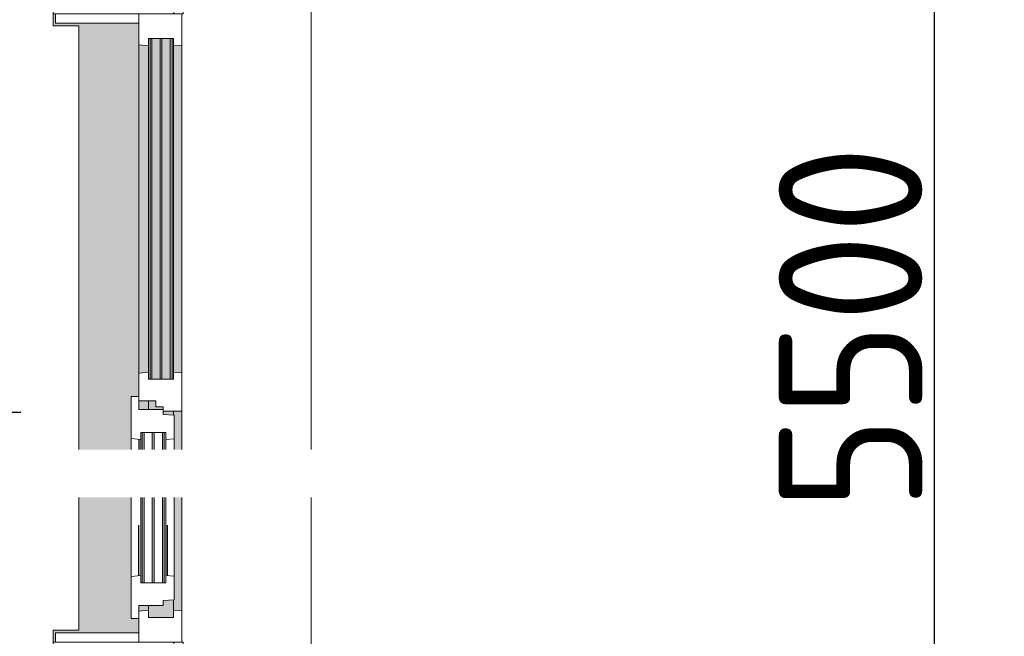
# Model space of a CAD drawing. Extents: x 2744 to 57639, y 3641 to 38820.
# Tile 162 of 179: x 54213 to 56270, y 26934 to 28222. Entities that reach past the tile are written whole.
import ezdxf

# ---------------------------------------------------------------- set-up
doc = ezdxf.new("R2010")
doc.units = 0
doc.header["$LTSCALE"] = 50
doc.header["$PDSIZE"] = -5
doc.linetypes.add('gestippeld', pattern=[6.35, 3.175, -3.175])
doc.layers.get('0').update_dxf_attribs({"linetype": 'CONTINUOUS'})
doc.layers.get('DEFPOINTS').update_dxf_attribs({"linetype": 'CONTINUOUS'})
doc.layers.add('A-GLAZ', color=8, linetype='CONTINUOUS', lineweight=25)
doc.layers.add('A-GLAZ-GLAS', color=8, linetype='CONTINUOUS', lineweight=25)
doc.layers.add('AS-M38--_F123--_Wandlengte', color=1, linetype='CONTINUOUS')
doc.styles.get("Standard").update_dxf_attribs({"font": 'isocp.shx'})
doc.dimstyles.new('CWall_F2_Wandlengte', dxfattribs={"dimscale": 50, "dimtxt": 2.5, "dimasz": 2, "dimexe": 1, "dimexo": 1, "dimgap": 0.5, "dimtad": 1, "dimdec": 0, "dimdsep": 46, "dimtxsty": 'Standard', "dimcen": 2.5, "dimclrt": 2, "dimadec": 0, "dimazin": 0, "dimtfac": 1, "dimtdec": 0, "dimtix": 1, "dimtmove": 2, "dimatfit": 0, "dimfxl": 0, "dimtolj": 1, "dimtzin": 0, "dimarcsym": 0})
pattern_1 = [(135, (27577.88, -54611.6), (-212.132, -212.132), [])]

# ---------------------------------------------------------------- blocks, each defined once
blk = doc.blocks.new('31_KA_Houten kozijn metselwerkgevel met draaiend deel verdieping - 31_KA_Houten kozijn metselwerkgevel met draaiend deel verdieping-V170-Plotview 4e Verdieping - schaal 1 op 100')
at = {"layer": 'A-GLAZ', "lineweight": 18}
h = blk.add_hatch(dxfattribs=at)
h.set_pattern_fill('FP_399', color=256, style=0, pattern_type=2)
h.set_pattern_definition(pattern_1)
h.paths.add_polyline_path([(-656.5, -56.9), (-664.2, -56.9), (-673.9, 210.1), (-706.5, 210.1), (-706.5, 180.1), (-688.5, 180.1), (-688.5, -76.9), (-656.5, -76.9)], flags=0)
h = blk.add_hatch(dxfattribs=at)
h.set_pattern_fill('FP_399', color=256, style=0, pattern_type=2)
h.set_pattern_definition(pattern_1)
h.paths.add_polyline_path([(656.5, -60), (591.1, -60), (589.5, -77), (604.5, -77), (604.5, -129.8), (589.5, -129.8), (591.8, -150), (656.5, -150)], flags=0)
h.paths.add_polyline_path([(-589.5, -77), (-591.1, -60), (-656.5, -60), (-656.5, -150), (-591.8, -150), (-589.5, -129.8), (-604.5, -129.8), (-604.5, -77)], flags=0)
at = {"layer": 'A-GLAZ'}
h = blk.add_hatch(color=256, dxfattribs=at)
h.paths.add_polyline_path([(591.1, -60), (354, -60), (354, -76), (589.6, -76)], flags=0)
h.paths.add_polyline_path([(254, -76), (254, -60), (174, -60), (174, -77), (233, -76)], flags=0)
h.paths.add_polyline_path([(93.6, -60), (-591.1, -60), (-589.5, -77), (92.1, -76)], flags=0)
h = blk.add_hatch(color=256, dxfattribs=at)
h.paths.add_polyline_path([(604.5, -129.8), (604.5, -77), (567.9, -77), (569.5, -99), (580, -99), (580, -129.8), (591.8, -129.8)], flags=0)
h.paths.add_polyline_path([(182.1, -77), (174, -77), (174, -99), (180.5, -99), (181.9, -80.3)], flags=0)
h.paths.add_polyline_path([(170, -114), (170, -99), (165, -99), (165, -114), (152.5, -114), (152.5, -129.8), (170, -129.8), (170, -122.3)], flags=0)
h.paths.add_polyline_path([(107, -101.3), (107, -84.3), (-604.5, -84.3), (-604.5, -101.3), (-418.6, -101.3)], flags=0)
h.paths.add_polyline_path([(107, -80.3), (107, -77), (-604.5, -77), (-604.5, -80.3), (93.6, -80.3)], flags=0)
h.paths.add_polyline_path([(107, -122.3), (107, -105.3), (-604.5, -105.3), (-604.5, -122.3), (90.3, -122.3)], flags=0)
h.paths.add_polyline_path([(107, -129.8), (107, -126.3), (-604.5, -126.3), (-604.5, -129.8), (94.3, -129.8)], flags=0)
h = blk.add_hatch(color=256, dxfattribs=at)
h.paths.add_polyline_path([(591.8, -150), (589.5, -129.8), (580, -129.8), (580, -150), (589.5, -150)], flags=0)
h.paths.add_polyline_path([(170, -145.8), (170, -129.8), (152.5, -129.8), (152.5, -150), (170, -150)], flags=0)
h.paths.add_polyline_path([(94.3, -150), (92, -129.8), (-589.5, -129.8), (-591.8, -150), (92, -150)], flags=0)
h = blk.add_hatch(color=256, dxfattribs=at)
h.paths.add_polyline_path([(656.5, -328.5), (655.8, -323.5), (636.5, -323.5), (636.5, -150), (607, -150), (607, -166), (354, -166), (354, -275), (631.5, -275), (631.5, -328.5), (655.8, -328.5)], flags=0)
h.paths.add_polyline_path([(254, -275), (254, -166), (143, -166), (143, -150), (-636.5, -150), (-636.5, -323.5), (-656.5, -323.5), (-656.5, -328.5), (-631.5, -328.5), (-631.5, -275), (-418.6, -275)], flags=0)
at = {"layer": 'A-GLAZ', "lineweight": 18}
for p, q in [((-706.5, 210.1), (-673.9, 210.1)), ((-706.5, 180.1), (-706.5, 210.1)), ((-673.9, 210.1), (-664.2, -56.9)), ((-673.9, 210.1), (254, 210.1)), ((354, 210.1), (673.9, 210.1)), ((673.9, 210.1), (664.2, -56.9)), ((706.5, 210.1), (673.9, 210.1)), ((706.5, 180.1), (706.5, 210.1)), ((-688.5, 180.1), (-706.5, 180.1)), ((-688.5, -76.9), (-688.5, 180.1)), ((688.5, -76.9), (688.5, 180.1)), ((688.5, 180.1), (706.5, 180.1)), ((-664.2, -56.9), (-656.5, -56.9)), ((-656.5, -56.9), (-656.5, -76.9)), ((-656.5, -150), (-656.5, -60)), ((-656.5, -60), (-591.1, -60)), ((-591.1, -60), (93.6, -60)), ((-591.1, -60), (-589.5, -77)), ((92, -77), (93.6, -60)), ((93.6, -60), (174, -60)), ((174, -60), (174, -99)), ((174, -60), (254, -60)), ((354, -60), (591.1, -60)), ((589.5, -77), (591.1, -60)), ((591.1, -60), (656.5, -60)), ((664.2, -56.9), (656.5, -56.9)), ((656.5, -56.9), (656.5, -76.9)), ((656.5, -60), (656.5, -150)), ((-656.5, -76.9), (-688.5, -76.9)), ((-688.5, -76.9), (-688.5, -94.9)), ((-604.5, -77), (-604.5, -80.3)), ((-589.5, -77), (-604.5, -77)), ((92, -77), (-589.5, -77)), ((107, -77), (92, -77)), ((107, -80.3), (107, -77)), ((182.1, -77), (174, -77)), ((589.5, -77), (567.9, -77)), ((604.5, -77), (589.5, -77)), ((604.5, -129.8), (604.5, -77)), ((656.5, -76.9), (688.5, -76.9)), ((688.5, -94.9), (688.5, -76.9)), ((-604.5, -84.3), (-604.5, -101.3)), ((107, -101.3), (107, -84.3)), ((165, -99), (165, -114)), ((170, -99), (165, -99)), ((-604.5, -105.3), (-604.5, -122.3)), ((107, -122.3), (107, -105.3)), ((152.5, -114), (152.5, -150)), ((165, -114), (152.5, -114)), ((-604.5, -126.3), (-604.5, -129.8)), ((-604.5, -129.8), (-589.5, -129.8)), ((-589.5, -129.8), (-591.8, -150)), ((-589.5, -129.8), (92, -129.8)), ((92, -129.8), (107, -129.8)), ((94.3, -150), (92, -129.8)), ((107, -129.8), (107, -126.3)), ((152.5, -129.8), (170, -129.8)), ((580, -129.8), (589.5, -129.8)), ((589.5, -129.8), (604.5, -129.8)), ((591.8, -150), (589.5, -129.8)), ((-656.5, -150), (-636.5, -150)), ((-656.5, -323.5), (-656.5, -150)), ((-591.8, -150), (-656.5, -150)), ((-636.5, -150), (-636.5, -323.5)), ((94.3, -150), (-591.8, -150)), ((143, -150), (94.3, -150)), ((656.5, -150), (607, -150)), ((636.5, -150), (656.5, -150)), ((636.5, -323.5), (636.5, -150)), ((656.5, -150), (656.5, -323.5)), ((-636.5, -323.5), (-656.5, -323.5)), ((-656.5, -328.5), (-656.5, -323.5)), ((656.5, -323.5), (636.5, -323.5)), ((656.5, -323.5), (656.5, -328.5))]:
    blk.add_line(p, q, dxfattribs=at)
blk = doc.blocks.new('31_KA_Houten kozijn metselwerkgevel triple glas - Type-9950180-Plotview 4e Verdieping - schaal 1 op 100')
at = {"layer": 'A-GLAZ'}
for points in [[(690.5, 42), (711.5, 42), (711.5, 46), (0, 46), (0, 42), (374.5, 42)], [(690.5, 21), (711.5, 21), (711.5, 25), (0, 25), (0, 21), (374.5, 21)], [(0, 0), (711.5, 0), (711.5, 4), (0, 4)]]:
    blk.add_hatch(color=256, dxfattribs=at).paths.add_polyline_path(points, flags=0)
at = {"layer": 'A-GLAZ', "lineweight": 18}
for p, q in [((0, 46), (711.5, 46)), ((0, 42), (0, 46)), ((711.5, 42), (0, 42)), ((711.5, 46), (711.5, 42)), ((0, 25), (711.5, 25)), ((0, 21), (0, 25)), ((711.5, 21), (0, 21)), ((711.5, 25), (711.5, 21)), ((0, 4), (711.5, 4)), ((0, 0), (0, 4)), ((711.5, 0), (0, 0)), ((711.5, 4), (711.5, 0))]:
    blk.add_line(p, q, dxfattribs=at)
blk = doc.blocks.new('31_KA_Houten kozijn draaiend deel metselwerkgevel - Type-V173-Plotview 4e Verdieping - schaal 1 op 100')
at = {"layer": 'A-GLAZ', "lineweight": 18}
for p, q in [((10.5, 51), (12.2, 74)), ((12.2, 74), (61.4, 74)), ((61.4, 74), (63, 57)), ((61.4, 74), (84, 74)), ((184, 74), (348.6, 74)), ((347, 57), (348.6, 74)), ((348.6, 74), (397.8, 74)), ((397.8, 74), (399.5, 51)), ((0, 51), (10.5, 51)), ((0, 0), (0, 51)), ((48, 57), (48, 53.5)), ((63, 57), (48, 57)), ((48, 49.5), (48, 32.5)), ((84, 57), (63, 57)), ((347, 57), (184, 57)), ((362, 57), (347, 57)), ((362, 53.5), (362, 57)), ((362, 32.5), (362, 49.5)), ((399.5, 51), (410, 51)), ((410, 51), (410, 0)), ((48, 28.5), (48, 11.5)), ((362, 11.5), (362, 28.5)), ((-27, 0), (0, 0)), ((-27, -16), (-27, 0)), ((48, 7.5), (48, 4.2)), ((48, 4.2), (63, 4.2)), ((63, 4.2), (60.7, -16)), ((63, 4.2), (84, 4.2)), ((184, 4.2), (347, 4.2)), ((347, 4.2), (362, 4.2)), ((349.3, -16), (347, 4.2)), ((362, 4.2), (362, 7.5)), ((410, 0), (437, 0)), ((60.7, -16), (-27, -16)), ((84, -16), (60.7, -16)), ((349.3, -16), (184, -16)), ((437, -16), (349.3, -16)), ((437, 0), (437, -16))]:
    blk.add_line(p, q, dxfattribs=at)
at = {"layer": 'A-GLAZ', "linetype": 'gestippeld'}
blk.add_line((347.3, 60), (241.8, 60), dxfattribs=at)
at = {"layer": 'A-GLAZ-GLAS'}
for p, q in [((62.5, 0), (84, 0)), ((347.5, 0), (241.8, 0))]:
    blk.add_line(p, q, dxfattribs=at)
blk = doc.blocks.new('31_KA_Houten kozijn metselwerkgevel triple glas - Type-V174-Plotview 4e Verdieping - schaal 1 op 100')
at = {"layer": 'A-GLAZ'}
h = blk.add_hatch(color=256, dxfattribs=at)
h.paths.add_polyline_path([(314, 46), (136, 46), (136, 42), (314, 42)], flags=0)
h.paths.add_polyline_path([(36, 42), (36, 46), (0, 46), (0, 42)], flags=0)
h = blk.add_hatch(color=256, dxfattribs=at)
h.paths.add_polyline_path([(314, 25), (136, 25), (136, 21), (314, 21)], flags=0)
h.paths.add_polyline_path([(36, 21), (36, 25), (0, 25), (0, 21)], flags=0)
h = blk.add_hatch(color=256, dxfattribs=at)
h.paths.add_polyline_path([(314, 4), (136, 4), (136, 0), (314, 0)], flags=0)
h.paths.add_polyline_path([(36, 0), (36, 4), (0, 4), (0, 0)], flags=0)
at = {"layer": 'A-GLAZ', "lineweight": 18}
for p, q in [((0, 46), (36, 46)), ((0, 42), (0, 46)), ((36, 42), (0, 42)), ((136, 46), (314, 46)), ((314, 42), (136, 42)), ((314, 46), (314, 42)), ((0, 25), (36, 25)), ((0, 21), (0, 25)), ((36, 21), (0, 21)), ((136, 25), (314, 25)), ((314, 21), (136, 21)), ((314, 25), (314, 21)), ((0, 4), (36, 4)), ((0, 0), (0, 4)), ((36, 0), (0, 0)), ((136, 4), (314, 4)), ((314, 0), (136, 0)), ((314, 4), (314, 0))]:
    blk.add_line(p, q, dxfattribs=at)
blk = doc.blocks.new('vensterbank tweede verdieping3 - vensterbank tweede verdieping-12052795-Plotview 4e Verdieping - schaal 1 op 100')
at = {"layer": 'A-GLAZ', "lineweight": 18}
for p, q in [((54283.1, 28209.4), (54283.1, 28447.4)), ((54336.6, 28209.4), (54283.1, 28209.4)), ((54336.6, 27323.8), (54336.6, 28209.4)), ((54336.6, 26946.4), (54336.6, 27223.8)), ((54283.1, 26709.2), (54283.1, 26946.4)), ((54283.1, 26946.4), (54336.6, 26946.4))]:
    blk.add_line(p, q, dxfattribs=at)
blk = doc.blocks.new('Onderlegger 4e verdieping')
at = {"layer": 'A-GLAZ'}
blk.add_blockref('vensterbank tweede verdieping3 - vensterbank tweede verdieping-12052795-Plotview 4e Verdieping - schaal 1 op 100', (0, 0), dxfattribs=at)
at = {"layer": 'A-GLAZ', "rotation": 269.9999999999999}
for name, p in [('31_KA_Houten kozijn metselwerkgevel met draaiend deel verdieping - 31_KA_Houten kozijn metselwerkgevel met draaiend deel verdieping-V170-Plotview 4e Verdieping - schaal 1 op 100', (54611.6, 27577.9)), ('31_KA_Houten kozijn metselwerkgevel triple glas - Type-9950180-Plotview 4e Verdieping - schaal 1 op 100', (54485.3, 28182.4)), ('31_KA_Houten kozijn draaiend deel metselwerkgevel - Type-V173-Plotview 4e Verdieping - schaal 1 op 100', (54461.6, 27407.9)), ('31_KA_Houten kozijn metselwerkgevel triple glas - Type-V174-Plotview 4e Verdieping - schaal 1 op 100', (54469.1, 27359.9))]:
    blk.add_blockref(name, p, dxfattribs=at)
blk = doc.blocks.new('*D161')
at = {"layer": 'AS-M38--_F123--_Wandlengte', "color": 0, "lineweight": -2}
for p, q in [((55050.6, 28495.2), (50855.5, 28495.2)), ((50905.5, 28395.2), (50905.5, 26762.2)), ((55050.6, 26662.2), (50855.5, 26662.2))]:
    blk.add_line(p, q, dxfattribs=at)
at = {"layer": 'AS-M38--_F123--_Wandlengte', "color": 0}
for points in [[(50888.8, 28395.2), (50922.2, 28395.2), (50905.5, 28495.2)], [(50888.8, 26762.2), (50922.2, 26762.2), (50905.5, 26662.2)]]:
    blk.add_solid(points, dxfattribs=at)
at = {"layer": 'DEFPOINTS', "color": 0}
for p in [(55100.6, 28495.2), (50905.5, 26662.2), (55100.6, 26662.2)]:
    blk.add_point(p, dxfattribs=at)
at = {"layer": 'AS-M38--_F123--_Wandlengte', "color": 2, "insert": (50818, 27578.7), "char_height": 125, "attachment_point": 5, "rotation": 90}
blk.add_mtext('\\A1;1833', dxfattribs=at)
blk = doc.blocks.new('*D163')
at = {"layer": 'AS-M38--_F123--_Wandlengte', "color": 0, "lineweight": -2}
for p, q in [((53875.6, 27337.9), (53875.6, 27452.3)), ((54015.6, 27337.9), (54015.6, 27452.3)), ((53775.6, 27402.3), (53675.6, 27402.3)), ((53875.6, 27402.3), (54015.6, 27402.3)), ((54115.6, 27402.3), (54215.6, 27402.3))]:
    blk.add_line(p, q, dxfattribs=at)
at = {"layer": 'AS-M38--_F123--_Wandlengte', "color": 0}
for points in [[(53775.6, 27419), (53775.6, 27385.7), (53875.6, 27402.3)], [(54115.6, 27419), (54115.6, 27385.7), (54015.6, 27402.3)]]:
    blk.add_solid(points, dxfattribs=at)
at = {"layer": 'DEFPOINTS', "color": 0}
for p in [(54015.6, 27402.3), (53875.6, 27287.9), (54015.6, 27287.9)]:
    blk.add_point(p, dxfattribs=at)
at = {"layer": 'AS-M38--_F123--_Wandlengte', "color": 2, "insert": (53945.6, 27489.8), "char_height": 125, "attachment_point": 5}
blk.add_mtext('\\A1;140', dxfattribs=at)
blk = doc.blocks.new('*D174')
at = {"layer": 'AS-M38--_F123--_Wandlengte', "color": 0, "lineweight": -2}
for p, q in [((56220.4, 30328.2), (56074, 30328.2)), ((56124, 30128.2), (56124, 25028.2))]:
    blk.add_line(p, q, dxfattribs=at)
at = {"layer": 'AS-M38--_F123--_Wandlengte', "color": 0}
for points in [[(56090.7, 30128.2), (56157.4, 30128.2), (56124, 30328.2)], [(56090.7, 25028.2), (56157.4, 25028.2), (56124, 24828.2)]]:
    blk.add_solid(points, dxfattribs=at)
at = {"layer": 'DEFPOINTS', "color": 0}
for p in [(56270.4, 30328.2), (56124, 24828.2), (56124, 24828.2)]:
    blk.add_point(p, dxfattribs=at)
at = {"layer": 'AS-M38--_F123--_Wandlengte', "color": 2, "insert": (55949, 27578.2), "char_height": 300, "attachment_point": 5, "rotation": 90}
blk.add_mtext('\\A1;5500', dxfattribs=at)

msp = doc.modelspace()

# ---------------------------------------------------------------- block references
msp.add_blockref('Onderlegger 4e verdieping', (0, 0))

# ---------------------------------------------------------------- dimensions: what is measured, and where the dimension line sits
at = {"layer": 'AS-M38--_F123--_Wandlengte'}
dim = msp.add_linear_dim(base=(56124.03, 24828.2), p1=(56270.44, 30328.2), p2=(56124.03, 24828.2), angle=90, dimstyle='CWall_F2_Wandlengte', override={"dimtxt": 6, "dimasz": 4}, dxfattribs=at)
dim.commit()
dim.dimension.update_dxf_attribs({"geometry": '*D174', "text_midpoint": (55949.03, 27578.2)})
dim = msp.add_linear_dim(base=(50905.51, 26662.2), p1=(55100.57, 28495.23), p2=(55100.57, 26662.2), angle=90, dimstyle='CWall_F2_Wandlengte', dxfattribs=at)
dim.commit()
dim.dimension.update_dxf_attribs({"geometry": '*D161', "text_midpoint": (50818.01, 27578.72)})
dim = msp.add_linear_dim(base=(54015.6, 27402.33, -200), p1=(53875.6, 27287.87, -200), p2=(54015.6, 27287.87, -200), dimstyle='CWall_F2_Wandlengte', dxfattribs=at)
dim.commit()
dim.dimension.update_dxf_attribs({"geometry": '*D163', "text_midpoint": (53945.6, 27489.83, -200)})

doc.saveas('drawing.dxf')
